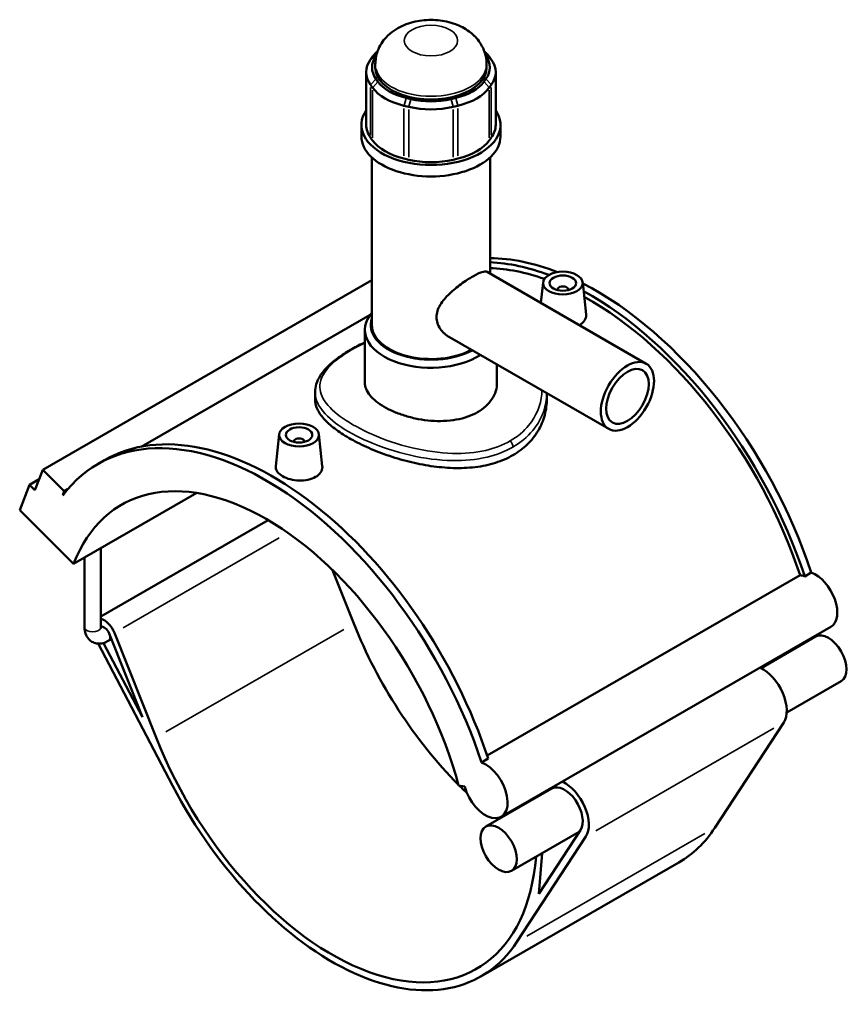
# Model space of a CAD drawing. Header units: inches. Extents: x -0.9 to 49.3, y -1.4 to 48.
# Tile 8 of 8: x 37 to 49.3, y 33.3 to 48. Entities that reach past the tile are written whole.
import ezdxf

# ---------------------------------------------------------------- set-up
doc = ezdxf.new("R2010")
doc.units = ezdxf.units.IN
doc.header["$MEASUREMENT"] = 0
doc.layers.add('Visible (ANSI)', color=7, linetype='Continuous', lineweight=50)
doc.layers.add('Visible Narrow (ANSI)', color=7, linetype='Continuous', lineweight=35)

msp = doc.modelspace()

# ---------------------------------------------------------------- linework, layer by layer
at = {"layer": 'Visible (ANSI)'}
for p, q in [((42.257, 47.412), (42.263, 47.421)), ((43.885, 47.421), (43.891, 47.412)), ((42.207, 47.402), (42.177, 47.361)), ((42.247, 47.241), (42.247, 47.288)), ((43.9, 47.241), (43.9, 47.288)), ((43.971, 47.361), (43.941, 47.402)), ((42.112, 47.171), (42.112, 46.387)), ((44.036, 47.171), (44.036, 46.387)), ((42.177, 46.981), (42.207, 46.94)), ((42.286, 47.029), (42.257, 47.071)), ((43.891, 47.071), (43.861, 47.029)), ((43.941, 46.94), (43.971, 46.981)), ((42.777, 46.771), (42.706, 46.788)), ((43.442, 46.788), (43.37, 46.771)), ((42.673, 46.672), (42.744, 46.654)), ((43.403, 46.654), (43.475, 46.672)), ((42.041, 46.216), (42.041, 46.387)), ((44.107, 46.216), (44.107, 46.387)), ((42.207, 46.156), (42.177, 46.197)), ((43.971, 46.197), (43.941, 46.156)), ((42.196, 43.413), (42.196, 45.902)), ((42.744, 45.87), (42.673, 45.887)), ((43.475, 45.887), (43.403, 45.87)), ((43.952, 44.175), (43.952, 45.902)), ((43.908, 44.201), (46.274, 42.838)), ((42.196, 44.08), (37.305, 41.263)), ((44.739, 44.047), (44.706, 43.741)), ((45.329, 44.047), (45.38, 43.571)), ((44.955, 43.94), (44.955, 43.932)), ((45.113, 43.94), (45.113, 43.932)), ((42.172, 43.566), (38.767, 41.605)), ((42.092, 42.556), (42.092, 43.343)), ((43.349, 43.23), (45.715, 41.868)), ((44.055, 42.556), (44.055, 42.823)), ((41.352, 42.414), (41.352, 42.309)), ((44.796, 42.397), (44.796, 42.309)), ((40.819, 41.789), (40.768, 41.313)), ((41.409, 41.789), (41.459, 41.314)), ((41.035, 41.675), (41.035, 41.682)), ((41.193, 41.675), (41.193, 41.682)), ((38.126, 41.349), (38.224, 41.406)), ((37.25, 41.122), (37.108, 41.04)), ((37.188, 40.96), (37.305, 41.263)), ((37.305, 41.263), (37.625, 40.944)), ((36.962, 40.661), (37.108, 41.04)), ((37.108, 41.04), (37.188, 40.96)), ((37.674, 40.972), (37.625, 40.944)), ((37.625, 40.944), (37.601, 40.882)), ((37.763, 39.862), (39.594, 40.917)), ((36.962, 40.661), (37.763, 39.862)), ((40.655, 40.513), (38.167, 39.08)), ((38.167, 38.921), (38.167, 40.095)), ((37.926, 38.921), (37.926, 39.956)), ((41.612, 39.771), (41.928, 38.975)), ((43.908, 37.015), (48.561, 39.694)), ((48.628, 39.678), (48.726, 39.734)), ((49.016, 38.926), (44.116, 36.104)), ((38.291, 38.83), (38.785, 37.587)), ((38.988, 37.282), (38.37, 38.838)), ((48.79, 38.782), (47.98, 38.315)), ((38.13, 38.678), (39.232, 36.57)), ((38.785, 37.587), (38.209, 38.687)), ((38.325, 38.744), (38.278, 38.717)), ((49.17, 38.122), (48.36, 37.655)), ((48.316, 37.505), (47.292, 35.94)), ((43.826, 36.913), (43.924, 36.969)), ((43.484, 36.568), (43.577, 36.553)), ((44.87, 36.524), (43.89, 35.96)), ((45.277, 35.88), (44.27, 35.3)), ((45.296, 35.908), (44.675, 34.96)), ((44.351, 34.247), (45.376, 35.812)), ((44.675, 34.96), (44.725, 35.562)), ((46.757, 35.426), (43.817, 33.733))]:
    msp.add_line(p, q, dxfattribs=at)
for centre, major_axis, ratio, start_param, end_param in [((42.973, 47.241), (-0.775, 0), 0.575862, 5.890486, 6.675884), ((43.002, 47.212), (-0.861, 0), 0.575862, 5.702518, 5.890486), ((43.145, 47.212), (-0.861, 0), 0.575862, 3.534292, 3.72226), ((43.175, 47.241), (0.775, 0), 0.575862, 5.890486, 6.675884), ((42.973, 47.171), (-0.861, 0), 0.575862, 5.890486, 6.675884), ((43.175, 47.171), (0.861, 0), 0.575862, 5.890486, 6.675884), ((43.074, 47.241), (-0.827, 0), 0.575862, 0, 3.141593), ((43.002, 47.2), (-0.775, 0), 0.575862, 0.392699, 1.178097), ((43.145, 47.2), (0.775, 0), 0.575862, 5.105088, 5.890486), ((43.002, 47.13), (0.861, 0), 0.575862, 3.534292, 4.31969), ((43.145, 47.13), (0.861, 0), 0.575862, 5.105088, 5.890486), ((43.074, 47.183), (-0.775, 0), 0.575862, 1.178097, 1.963495), ((43.074, 46.387), (-1.033, 0), 0.575862, 5.910464, 9.797499), ((43.074, 47.113), (0.861, 0), 0.575862, 4.31969, 5.105088), ((42.973, 46.387), (-0.861, 0), 0.575862, 0, 0.392699), ((43.175, 46.387), (0.861, 0), 0.575862, 5.890486, 6.283185), ((43.074, 46.216), (-1.033, 0), 0.575862, 0, 3.141593), ((43.002, 46.345), (-0.861, 0), 0.575862, 0.392699, 1.178097), ((43.145, 46.345), (0.861, 0), 0.575862, 5.105088, 5.890486), ((43.074, 46.328), (-0.861, 0), 0.575862, 1.178097, 1.963495), ((45.524, 39.833), (-2.498, 4.338), 0.578093, 5.661073, 5.959849), ((45.426, 39.777), (-2.498, 4.338), 0.578093, 5.670427, 5.929177), ((45.426, 39.777), (-2.449, 4.253), 0.578093, 5.693086, 5.938355), ((45.034, 43.94), (-0.0787, 0), 0.575862, 2.972903, 6.451874), ((45.524, 39.833), (-2.498, 4.338), 0.578093, 4.369438, 5.554454), ((45.426, 39.777), (2.498, -4.338), 0.578093, 1.227845, 2.381667), ((45.426, 39.777), (-2.449, 4.253), 0.578093, 4.372492, 5.521095), ((43.074, 43.343), (-0.982, 0), 0.575862, 5.820231, 8.696325), ((43.074, 43.413), (-0.895, 0), 0.575862, 6.086754, 8.605234), ((43.074, 43.413), (-0.878, 0), 0.575862, 0, 2.321379), ((40.722, 37.068), (-2.498, 4.338), 0.578093, 4.369438, 6.283185), ((40.624, 37.011), (-2.498, 4.338), 0.578093, 4.369438, 6.523097), ((41.114, 41.682), (-0.0787, 0), 0.575862, 2.972903, 6.451874), ((40.624, 37.011), (-2.148, 3.731), 0.578093, 4.27799, 6.721451), ((48.687, 39.271), (-0.231, 0.402), 0.578093, 5.681408, 5.896038), ((48.785, 39.328), (0.231, -0.402), 0.578093, 0, 2.539816), ((38.218, 38.821), (-0.125, 0.216), 0.578093, 4.465831, 5.792542), ((38.218, 38.821), (-0.06, 0.104), 0.578093, 4.465831, 6.140632), ((44.544, 39.269), (2.148, -3.731), 0.578093, 4.465831, 5.142703), ((48.98, 38.452), (-0.19, 0.33), 0.578093, 3.141593, 6.283185), ((48, 37.887), (0.255, -0.442), 0.578093, 0.284643, 2.44944), ((41.604, 37.576), (2.148, -3.731), 0.578093, 4.465831, 6.97961), ((43.885, 36.506), (0.231, -0.402), 0.578093, 4.27799, 8.823001), ((45.06, 36.194), (0.255, -0.442), 0.578093, 0.284643, 2.44944), ((41.604, 37.576), (2.213, -3.843), 0.578093, 4.642079, 6.567828), ((44.544, 39.269), (2.148, -3.731), 0.578093, 5.149022, 5.188036), ((45.06, 36.194), (0.255, -0.442), 0.578093, 3.833745, 3.869222), ((45.06, 36.194), (0.19, -0.33), 0.578093, 0.284643, 3.141593), ((44.544, 39.269), (2.148, -3.731), 0.578093, 5.335607, 5.343717), ((44.544, 39.269), (2.213, -3.843), 0.578093, 0, 0.284643)]:
    msp.add_ellipse(centre, major_axis=major_axis, ratio=ratio, start_param=start_param, end_param=end_param, dxfattribs=at)
for centre, major_axis, ratio in [((45.034, 44.036), (-0.295, 0), 0.575862), ((45.034, 44.036), (0.197, 0), 0.575862), ((45.994, 42.353), (0.279, 0.485), 0.578093), ((45.994, 42.353), (0.224, 0.388), 0.578093), ((41.114, 41.779), (0.295, 0), 0.575862), ((41.114, 41.779), (0.197, 0), 0.575862), ((44.08, 35.63), (-0.19, 0.33), 0.578093)]:
    msp.add_ellipse(centre, major_axis=major_axis, ratio=ratio, dxfattribs=at)
for points, knots in [([(43.9, 47.288), (43.9, 47.351), (43.889, 47.414), (43.849, 47.533), (43.819, 47.587), (43.742, 47.691), (43.694, 47.736), (43.577, 47.823), (43.508, 47.858), (43.351, 47.916), (43.264, 47.934), (43.085, 47.95), (42.995, 47.948), (42.816, 47.92), (42.727, 47.895), (42.56, 47.817), (42.479, 47.765), (42.357, 47.633), (42.311, 47.564), (42.26, 47.422), (42.247, 47.355), (42.247, 47.288)], [0.785398, 0.785398, 0.785398, 0.785398, 0.979557, 0.979557, 1.18861, 1.18861, 1.444872, 1.444872, 1.785575, 1.785575, 2.198943, 2.198943, 2.618328, 2.618328, 3.038725, 3.038725, 3.438134, 3.438134, 3.721138, 3.721138, 3.926991, 3.926991, 3.926991, 3.926991]), ([(43.349, 43.23), (43.349, 43.23), (43.348, 43.23), (43.296, 43.261), (43.247, 43.305), (43.194, 43.384), (43.18, 43.412), (43.161, 43.471), (43.156, 43.501), (43.156, 43.561), (43.161, 43.592), (43.18, 43.653), (43.194, 43.683), (43.247, 43.772), (43.296, 43.828), (43.4, 43.927), (43.461, 43.977), (43.552, 44.044), (43.583, 44.065), (43.641, 44.103), (43.669, 44.12), (43.721, 44.15), (43.745, 44.163), (43.791, 44.185), (43.811, 44.193), (43.865, 44.21), (43.891, 44.21), (43.908, 44.201)], [3.326095, 3.326095, 3.326095, 3.326095, 3.329015, 3.329015, 3.887105, 3.887105, 4.16615, 4.16615, 4.445195, 4.445195, 4.72424, 4.72424, 5.003285, 5.003285, 5.561375, 5.561375, 6.114584, 6.114584, 6.391188, 6.391188, 6.667792, 6.667792, 6.944396, 6.944396, 7.221001, 7.221001, 7.77129, 7.77129, 7.77129, 7.77129]), ([(45.38, 43.571), (45.38, 43.567), (45.38, 43.563), (45.381, 43.532), (45.372, 43.504), (45.337, 43.453), (45.31, 43.43), (45.279, 43.412)], [4.5873878, 4.5873878, 4.5873878, 4.5873878, 4.6416509, 4.6416509, 4.9733319, 4.9733319, 5.3050129, 5.3050129, 5.3050129, 5.3050129]), ([(41.352, 42.414), (41.352, 42.455), (41.358, 42.496), (41.383, 42.578), (41.403, 42.619), (41.456, 42.703), (41.49, 42.746), (41.573, 42.83), (41.622, 42.872), (41.73, 42.952), (41.789, 42.991), (41.914, 43.065), (41.98, 43.1), (42.064, 43.141), (42.078, 43.148), (42.092, 43.154)], [23.264992, 23.264992, 23.264992, 23.264992, 23.838615, 23.838615, 24.447537, 24.447537, 25.127496, 25.127496, 25.83098, 25.83098, 26.511433, 26.511433, 27.17194, 27.17194, 27.301268, 27.301268, 27.301268, 27.301268]), ([(43.768, 42.118), (43.724, 42.092), (43.675, 42.07), (43.568, 42.032), (43.51, 42.017), (43.389, 41.996), (43.326, 41.989), (43.199, 41.985), (43.135, 41.986), (43.012, 41.996), (42.949, 42.004), (42.822, 42.028), (42.759, 42.043), (42.638, 42.08), (42.58, 42.1), (42.473, 42.146), (42.424, 42.17), (42.336, 42.221), (42.295, 42.248), (42.223, 42.306), (42.192, 42.337), (42.142, 42.399), (42.123, 42.431), (42.098, 42.494), (42.092, 42.526), (42.092, 42.556)], [0, 0, 0, 0, 0.470849, 0.470849, 0.941697, 0.941697, 1.412546, 1.412546, 1.883395, 1.883395, 2.354221, 2.354221, 2.825047, 2.825047, 3.295873, 3.295873, 3.766699, 3.766699, 4.237526, 4.237526, 4.708352, 4.708352, 5.179178, 5.179178, 5.650004, 5.650004, 5.650004, 5.650004]), ([(44.055, 42.556), (44.055, 42.516), (44.05, 42.474), (44.025, 42.392), (44.006, 42.351), (43.956, 42.274), (43.925, 42.238), (43.853, 42.172), (43.812, 42.143), (43.768, 42.118)], [13.183403, 13.183403, 13.183403, 13.183403, 13.654252, 13.654252, 14.125101, 14.125101, 14.595949, 14.595949, 15.066798, 15.066798, 15.066798, 15.066798]), ([(44.292, 41.478), (44.214, 41.434), (44.127, 41.396), (43.938, 41.336), (43.836, 41.314), (43.624, 41.289), (43.514, 41.284), (43.292, 41.291), (43.181, 41.302), (42.967, 41.333), (42.855, 41.356), (42.634, 41.411), (42.524, 41.444), (42.311, 41.518), (42.209, 41.559), (42.02, 41.644), (41.933, 41.689), (41.779, 41.778), (41.707, 41.825), (41.58, 41.921), (41.526, 41.971), (41.438, 42.069), (41.405, 42.119), (41.362, 42.216), (41.352, 42.263), (41.352, 42.309)], [0, 0, 0, 0, 0.831769, 0.831769, 1.663537, 1.663537, 2.495306, 2.495306, 3.327074, 3.327074, 4.158363, 4.158363, 4.989652, 4.989652, 5.820941, 5.820941, 6.65223, 6.65223, 7.48352, 7.48352, 8.314809, 8.314809, 9.146098, 9.146098, 9.977387, 9.977387, 9.977387, 9.977387]), ([(44.796, 42.309), (44.796, 42.231), (44.786, 42.151), (44.743, 41.992), (44.71, 41.914), (44.622, 41.767), (44.568, 41.698), (44.441, 41.576), (44.369, 41.523), (44.292, 41.478)], [23.281848, 23.281848, 23.281848, 23.281848, 24.113616, 24.113616, 24.945385, 24.945385, 25.777153, 25.777153, 26.608922, 26.608922, 26.608922, 26.608922]), ([(41.359, 41.155), (41.328, 41.137), (41.289, 41.122), (41.204, 41.104), (41.158, 41.1), (41.071, 41.103), (41.024, 41.109), (40.939, 41.131), (40.9, 41.147), (40.838, 41.183), (40.812, 41.205), (40.776, 41.252), (40.767, 41.277), (40.767, 41.305), (40.768, 41.309), (40.768, 41.313)], [2.652506, 2.652506, 2.652506, 2.652506, 2.984187, 2.984187, 3.315868, 3.315868, 3.647314, 3.647314, 3.97876, 3.97876, 4.310205, 4.310205, 4.641651, 4.641651, 4.694874, 4.694874, 4.694874, 4.694874]), ([(41.459, 41.314), (41.46, 41.309), (41.46, 41.305), (41.46, 41.274), (41.452, 41.246), (41.417, 41.195), (41.39, 41.172), (41.359, 41.155)], [7.2398943, 7.2398943, 7.2398943, 7.2398943, 7.2941574, 7.2941574, 7.6258384, 7.6258384, 7.9575194, 7.9575194, 7.9575194, 7.9575194]), ([(37.926, 38.921), (37.926, 38.889), (37.93, 38.857), (37.951, 38.797), (37.967, 38.767), (38.007, 38.724), (38.029, 38.708), (38.075, 38.687), (38.099, 38.68), (38.15, 38.676), (38.176, 38.679), (38.228, 38.692), (38.254, 38.703), (38.278, 38.717)], [1.570796, 1.570796, 1.570796, 1.570796, 1.884956, 1.884956, 2.182943, 2.182943, 2.40887, 2.40887, 2.622695, 2.622695, 2.865015, 2.865015, 3.141593, 3.141593, 3.141593, 3.141593]), ([(38.167, 38.921), (38.167, 38.914), (38.168, 38.909), (38.169, 38.904), (38.17, 38.902), (38.17, 38.902)], [1.5707963, 1.5707963, 1.5707963, 1.5707963, 1.7784621, 1.7784621, 1.9576146, 1.9576146, 1.9576146, 1.9576146])]:
    msp.add_open_spline(points, degree=3, knots=knots, dxfattribs=at)
msp.add_open_spline([(45.279, 43.412), (45.279, 43.412), (45.279, 43.412), (45.278, 43.412)], degree=3, dxfattribs=at)
at = {"layer": 'Visible Narrow (ANSI)'}
for p, q in [((42.266, 47.44), (42.21, 47.404)), ((43.882, 47.44), (43.938, 47.404)), ((42.253, 47.409), (42.181, 47.363)), ((43.895, 47.409), (43.967, 47.363)), ((42.253, 47.066), (42.181, 46.986)), ((42.282, 47.025), (42.211, 46.944)), ((43.865, 47.025), (43.937, 46.944)), ((43.895, 47.066), (43.967, 46.986)), ((42.177, 46.236), (42.177, 46.942)), ((42.207, 46.901), (42.207, 46.195)), ((43.941, 46.195), (43.941, 46.901)), ((43.971, 46.942), (43.971, 46.236)), ((42.704, 46.782), (42.674, 46.677)), ((42.776, 46.765), (42.746, 46.66)), ((43.372, 46.765), (43.402, 46.66)), ((43.444, 46.782), (43.473, 46.677)), ((42.673, 45.926), (42.673, 46.632)), ((42.744, 46.615), (42.744, 45.909)), ((43.403, 45.909), (43.403, 46.615)), ((43.475, 46.632), (43.475, 45.926)), ((40.82, 40.249), (38.499, 38.913)), ((41.781, 38.89), (39.135, 37.366)), ((48.169, 37.42), (45.523, 35.896)), ((47.145, 35.855), (44.498, 34.332))]:
    msp.add_line(p, q, dxfattribs=at)
msp.add_ellipse((43.074, 47.64), major_axis=(0.396, 0), ratio=0.575862, dxfattribs=at)
for centre, major_axis, ratio, start_param, end_param in [((43.074, 47.288), (-0.827, 0), 0.575862, 0.15708, 2.984513), ((44.231, 41.634), (-0.043, 0.0746), 0.578093, 3.99086, 5.105703), ((38.047, 38.921), (0.121, 0), 0.575862, 3.298672, 6.126106), ((38.218, 38.821), (0.06, -0.104), 0.578093, 0.066212, 1.258026)]:
    msp.add_ellipse(centre, major_axis=major_axis, ratio=ratio, start_param=start_param, end_param=end_param, dxfattribs=at)
for points, knots in [([(44.251, 41.69), (44.143, 41.628), (44.02, 41.581), (43.733, 41.515), (43.566, 41.501), (43.197, 41.511), (42.994, 41.541), (42.584, 41.639), (42.378, 41.709), (42.032, 41.861), (41.887, 41.941), (41.646, 42.108), (41.552, 42.197), (41.435, 42.374), (41.413, 42.464), (41.448, 42.663), (41.526, 42.773), (41.763, 42.969), (41.904, 43.056), (42.076, 43.139), (42.084, 43.142), (42.092, 43.146)], [13.294583, 13.294583, 13.294583, 13.294583, 14.466352, 14.466352, 15.824677, 15.824677, 17.373948, 17.373948, 19.039286, 19.039286, 20.511065, 20.511065, 22.052722, 22.052722, 23.63078, 23.63078, 25.585377, 25.585377, 27.172426, 27.172426, 27.248398, 27.248398, 27.248398, 27.248398]), ([(44.724, 42.439), (44.723, 42.421), (44.722, 42.404), (44.705, 42.221), (44.64, 42.06), (44.455, 41.833), (44.361, 41.753), (44.251, 41.69)], [36.690071, 36.690071, 36.690071, 36.690071, 36.877787, 36.877787, 38.679245, 38.679245, 39.883748, 39.883748, 39.883748, 39.883748]), ([(41.352, 42.414), (41.352, 42.341), (41.375, 42.268), (41.48, 42.103), (41.576, 42.01), (41.825, 41.835), (41.975, 41.753), (42.334, 41.598), (42.549, 41.527), (42.976, 41.43), (43.188, 41.402), (43.573, 41.396), (43.748, 41.412), (44.049, 41.484), (44.178, 41.534), (44.292, 41.599)], [-23.264992, -23.264992, -23.264992, -23.264992, -22.052722, -22.052722, -20.511065, -20.511065, -19.039286, -19.039286, -17.373948, -17.373948, -15.824677, -15.824677, -14.466352, -14.466352, -13.294583, -13.294583, -13.294583, -13.294583]), ([(44.292, 41.599), (44.408, 41.666), (44.507, 41.75), (44.703, 41.986), (44.773, 42.153), (44.794, 42.348), (44.795, 42.372), (44.796, 42.397)], [-39.883748, -39.883748, -39.883748, -39.883748, -38.679245, -38.679245, -36.877787, -36.877787, -36.620056, -36.620056, -36.620056, -36.620056])]:
    msp.add_open_spline(points, degree=3, knots=knots, dxfattribs=at)

doc.saveas('drawing.dxf')
